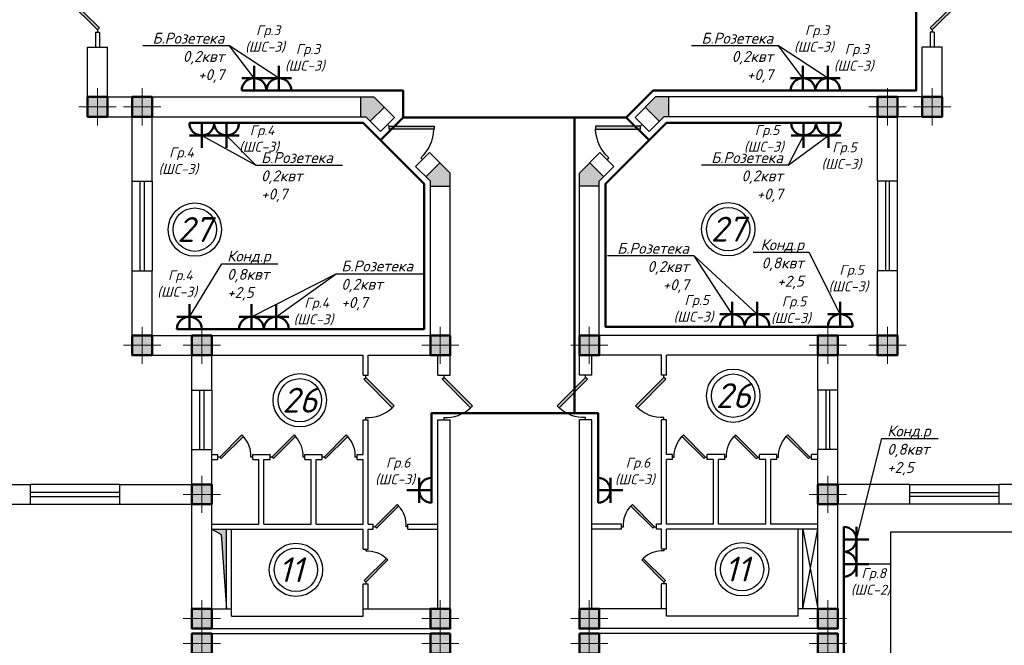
# Model space of a CAD drawing. Header units: millimetres. Extents: x 473009 to 2502882, y 456217 to 1153743.
# Tile 101 of 124: x 1985466 to 2005283, y 488214 to 500803. Entities that reach past the tile are written whole.
import ezdxf
from ezdxf import colors
from ezdxf.entities.mleader import LeaderData, LeaderLine
from ezdxf.math import Vec2, Vec3

# ---------------------------------------------------------------- set-up
doc = ezdxf.new("R2010")
doc.units = ezdxf.units.MM
doc.layers.add('kolonn', color=7, linetype='Continuous')
doc.layers.add('Электрика', color=1, linetype='Continuous', lineweight=50)
doc.styles.get("Standard").update_dxf_attribs({"font": 'isocpeui.ttf'})
doc.styles.add('style Ecuper', font='isocpeui.ttf', dxfattribs={"height": 220})
doc.styles.add('ГОСТ 300', font='isocpeui.ttf', dxfattribs={"height": 250})

# ---------------------------------------------------------------- blocks, each defined once
blk = doc.blocks.new('jfgjhsdf')
blk.add_hatch(color=1).paths.add_polyline_path([(-593, 731), (-637, 687), (0, 50), (44, 94)])
at = {"color": 1}
for p, q in [((0, 1000), (0, 950)), ((0, 50), (0, 0))]:
    blk.add_line(p, q, dxfattribs=at)
blk.add_lwpolyline([(0, 50), (-637, 687), (-593, 731), (44, 94), (0, 50)], dxfattribs=at)
blk.add_arc((-33, 130), 821, 87.662, 132.9147, dxfattribs=at)
blk = doc.blocks.new('ghsdd')
at = {"ltscale": 50}
h = blk.add_hatch(color=256, dxfattribs=at)
h.paths.add_polyline_path([(0, 200), (-200, 200), (-200, 0), (0, 0)])
h.paths.add_polyline_path([(200, 0), (200, 200), (0, 200), (0, 0)])
h.paths.add_polyline_path([(0, 0), (-200, 0), (-200, -200), (0, -200)])
h.paths.add_polyline_path([(0, 0), (0, -200), (200, -200), (200, 0)])
at = {"lineweight": 0}
for p, q in [((0, -374), (0, 374)), ((-374, 0), (374, 0))]:
    blk.add_line(p, q, dxfattribs=at)
at = {"lineweight": 50, "ltscale": 50}
blk.add_lwpolyline([(200, 200), (200, -200), (-200, -200), (-200, 200), (200, 200)], dxfattribs=at)
blk = doc.blocks.new('розетка')
at = {"layer": 'Электрика', "ltscale": 20}
for p, q in [((0, 250), (0, -250)), ((250, 250), (250, -250)), ((0, 0), (500, 0))]:
    blk.add_line(p, q, dxfattribs=at)
blk.add_arc((0, 0), 250, 270, 90, dxfattribs=at)
blk = doc.blocks.new('_None')

msp = doc.modelspace()

# ---------------------------------------------------------------- hatches: boundary and pattern name
msp.add_hatch(color=256).paths.add_polyline_path([(1989631.1, 490550.9), (1989331.1, 490550.9), (1989523.7, 490441.3), (1989631.1, 488950.9)])
at = {"layer": 'kolonn'}
h = msp.add_hatch(color=256, dxfattribs=at)
h.paths.add_polyline_path([(1993731.1, 505450.9), (1993731.1, 505350.9), (1993639.7, 505259.5), (1993922.5, 504976.7), (1994131.1, 505185.2), (1994131.1, 505450.9)])
h.paths.add_polyline_path([(1996939.7, 504976.7), (1997222.5, 505259.5), (1997131.1, 505350.9), (1997131.1, 505450.9), (1996731.1, 505450.9), (1996731.1, 505185.2)])
h.paths.add_polyline_path([(1998531.1, 504050.9), (1998431.1, 504050.9), (1998339.7, 504142.3), (1998056.8, 503859.5), (1998265.4, 503650.9), (1998531.1, 503650.9)])
h.paths.add_polyline_path([(1998531.1, 499250.9), (1998265.4, 499250.9), (1998056.8, 499042.3), (1998339.7, 498759.5), (1998431.1, 498850.9), (1998531.1, 498850.9)])
h.paths.add_polyline_path([(1997131.1, 497450.9), (1997131.1, 497550.9), (1997222.5, 497642.3), (1996939.7, 497925.2), (1996731.1, 497716.6), (1996731.1, 497450.9)])
h.paths.add_polyline_path([(1993639.7, 497642.3), (1993731.1, 497550.9), (1993731.1, 497450.9), (1994131.1, 497450.9), (1994131.1, 497716.6), (1993922.5, 497925.2)])
h.paths.add_polyline_path([(1992331.1, 498850.9), (1992431.1, 498850.9), (1992522.5, 498759.5), (1992805.4, 499042.3), (1992596.8, 499250.9), (1992331.1, 499250.9)])
h.paths.add_polyline_path([(1992522.5, 504142.3), (1992431.1, 504050.9), (1992331.1, 504050.9), (1992331.1, 503650.9), (1992596.8, 503650.9), (1992805.4, 503859.5)])

# ---------------------------------------------------------------- linework, layer by layer
at = {"color": 1}
for p, q in [((1986991.1, 500550.9), (1986991.1, 500250.9)), ((1986991.1, 500550.9), (1987071.1, 500550.9)), ((1987071.1, 500550.9), (1987071.1, 500250.9)), ((2003791.1, 500550.9), (2003791.1, 500250.9)), ((2003871.1, 500550.9), (2003791.1, 500550.9)), ((2003871.1, 500550.9), (2003871.1, 500250.9)), ((1987731.1, 495750.9), (1987731.1, 497550.9)), ((1987891.1, 495750.9), (1987891.1, 497550.9)), ((1987971.1, 497550.9), (1987971.1, 495750.9)), ((1988131.1, 497550.9), (1988131.1, 495750.9)), ((2002731.1, 497550.9), (2002731.1, 495750.9)), ((2002891.1, 497550.9), (2002891.1, 495750.9)), ((2002971.1, 495750.9), (2002971.1, 497550.9)), ((2003131.1, 495750.9), (2003131.1, 497550.9)), ((1988931.1, 492150.9), (1988931.1, 493350.9)), ((1989091.1, 492150.9), (1989091.1, 493350.9)), ((1989171.1, 493350.9), (1989171.1, 492150.9)), ((1989331.1, 493350.9), (1989331.1, 492150.9)), ((2001531.1, 493350.9), (2001531.1, 492150.9)), ((2001691.1, 493350.9), (2001691.1, 492150.9)), ((2001771.1, 492150.9), (2001771.1, 493350.9)), ((2001931.1, 492150.9), (2001931.1, 493350.9)), ((1987481.1, 491450.9), (1985681.1, 491450.9)), ((1987481.1, 491290.9), (1985681.1, 491290.9)), ((2003381.1, 491450.9), (2005181.1, 491450.9)), ((2003381.1, 491290.9), (2005181.1, 491290.9)), ((1985681.1, 491210.9), (1987481.1, 491210.9)), ((2005181.1, 491210.9), (2003381.1, 491210.9)), ((1985681.1, 491050.9), (1987481.1, 491050.9)), ((2005181.1, 491050.9), (2003381.1, 491050.9))]:
    msp.add_line(p, q, dxfattribs=at)
at = {"lineweight": 30}
for p, q in [((1986831.1, 498850.9), (1986831.1, 500250.9)), ((1986831.1, 500250.9), (1987231.1, 500250.9)), ((1987231.1, 499250.9), (1987231.1, 500250.9)), ((2004031.1, 500250.9), (2003631.1, 500250.9)), ((2003631.1, 499250.9), (2003631.1, 500250.9)), ((2004031.1, 498850.9), (2004031.1, 500250.9)), ((1987231.1, 499250.9), (1992596.8, 499250.9)), ((1992331.1, 498850.9), (1992331.1, 499250.9)), ((1992596.8, 499250.9), (1993010.4, 498837.3)), ((1998265.4, 499250.9), (1997851.8, 498837.3)), ((2003631.1, 499250.9), (1998265.4, 499250.9)), ((1998531.1, 498850.9), (1998531.1, 499250.9)), ((1992522.5, 498759.5), (1992805.4, 499042.3)), ((1998339.7, 498759.5), (1998056.8, 499042.3)), ((1986831.1, 498850.9), (1987731.1, 498850.9)), ((1987731.1, 497550.9), (1987731.1, 498850.9)), ((1988131.1, 497550.9), (1988131.1, 498850.9)), ((1988131.1, 498850.9), (1992431.1, 498850.9)), ((1992431.1, 498850.9), (1992727.6, 498554.5)), ((1992727.6, 498554.5), (1993010.4, 498837.3)), ((1998134.7, 498554.5), (1997851.8, 498837.3)), ((1998431.1, 498850.9), (1998134.7, 498554.5)), ((2002731.1, 498850.9), (1998431.1, 498850.9)), ((2002731.1, 497550.9), (2002731.1, 498850.9)), ((2003131.1, 497550.9), (2003131.1, 498850.9)), ((2004031.1, 498850.9), (2003131.1, 498850.9)), ((1993434.7, 497847.4), (1993717.5, 498130.2)), ((1993717.5, 498130.2), (1994131.1, 497716.6)), ((1997144.7, 498130.2), (1996731.1, 497716.6)), ((1997427.6, 497847.4), (1997144.7, 498130.2)), ((1993434.7, 497847.4), (1993731.1, 497550.9)), ((1993639.7, 497642.3), (1993922.5, 497925.2)), ((1997222.5, 497642.3), (1996939.7, 497925.2)), ((1997427.6, 497847.4), (1997131.1, 497550.9)), ((1994131.1, 493650.9), (1994131.1, 497716.6)), ((1996731.1, 493650.9), (1996731.1, 497716.6)), ((1987731.1, 497550.9), (1988131.1, 497550.9)), ((1993731.1, 494450.9), (1993731.1, 497550.9)), ((1993731.1, 497450.9), (1994131.1, 497450.9)), ((1997131.1, 497450.9), (1996731.1, 497450.9)), ((1997131.1, 494450.9), (1997131.1, 497550.9)), ((2003131.1, 497550.9), (2002731.1, 497550.9)), ((1987731.1, 494050.9), (1987731.1, 495750.9)), ((1987731.1, 495750.9), (1988131.1, 495750.9)), ((1988131.1, 494450.9), (1988131.1, 495750.9)), ((2003131.1, 495750.9), (2002731.1, 495750.9)), ((2002731.1, 494450.9), (2002731.1, 495750.9)), ((2003131.1, 494050.9), (2003131.1, 495750.9)), ((1988131.1, 494450.9), (1993731.1, 494450.9)), ((2002731.1, 494450.9), (1997131.1, 494450.9)), ((1987731.1, 494050.9), (1988931.1, 494050.9)), ((1988931.1, 493350.9), (1988931.1, 494050.9)), ((1989331.1, 493350.9), (1989331.1, 494050.9)), ((1989331.1, 494050.9), (1992381.1, 494050.9)), ((1992381.1, 493650.9), (1992381.1, 494050.9)), ((1992481.1, 493650.9), (1992481.1, 494050.9)), ((1992481.1, 494050.9), (1993881.1, 494050.9)), ((1993881.1, 493650.9), (1993881.1, 494050.9)), ((1998381.1, 494050.9), (1996981.1, 494050.9)), ((1996981.1, 493650.9), (1996981.1, 494050.9)), ((1998381.1, 493650.9), (1998381.1, 494050.9)), ((2001531.1, 494050.9), (1998481.1, 494050.9)), ((1998481.1, 493650.9), (1998481.1, 494050.9)), ((2001531.1, 493350.9), (2001531.1, 494050.9)), ((2003131.1, 494050.9), (2001931.1, 494050.9)), ((2001931.1, 493350.9), (2001931.1, 494050.9)), ((1992381.1, 493650.9), (1992481.1, 493650.9)), ((1993881.1, 493650.9), (1994131.1, 493650.9)), ((1996981.1, 493650.9), (1996731.1, 493650.9)), ((1998481.1, 493650.9), (1998381.1, 493650.9)), ((1988931.1, 493350.9), (1989331.1, 493350.9)), ((2001931.1, 493350.9), (2001531.1, 493350.9)), ((1992381.1, 492750.9), (1992481.1, 492750.9)), ((1992381.1, 492050.9), (1992381.1, 492750.9)), ((1992481.1, 490650.9), (1992481.1, 492750.9)), ((1993881.1, 488950.9), (1993881.1, 492750.9)), ((1993881.1, 492750.9), (1994131.1, 492750.9)), ((1994131.1, 488550.9), (1994131.1, 492750.9)), ((1996981.1, 492750.9), (1996731.1, 492750.9)), ((1996731.1, 488550.9), (1996731.1, 492750.9)), ((1996981.1, 488950.9), (1996981.1, 492750.9)), ((1998381.1, 490650.9), (1998381.1, 492750.9)), ((1998481.1, 492750.9), (1998381.1, 492750.9)), ((1998481.1, 492050.9), (1998481.1, 492750.9)), ((1988931.1, 491450.9), (1988931.1, 492150.9)), ((1988931.1, 492150.9), (1989331.1, 492150.9)), ((1989331.1, 488950.9), (1989331.1, 492150.9)), ((2001531.1, 488950.9), (2001531.1, 492150.9)), ((2001931.1, 492150.9), (2001531.1, 492150.9)), ((2001931.1, 491450.9), (2001931.1, 492150.9)), ((1989331.1, 492050.9), (1989456.1, 492050.9)), ((1989331.1, 491950.9), (1989456.1, 491950.9)), ((1989456.1, 491950.9), (1989456.1, 492050.9)), ((1990156.1, 491950.9), (1990156.1, 492050.9)), ((1990156.1, 492050.9), (1990506.1, 492050.9)), ((1990156.1, 491950.9), (1990281.1, 491950.9)), ((1990281.1, 490650.9), (1990281.1, 491950.9)), ((1990381.1, 490650.9), (1990381.1, 491950.9)), ((1990381.1, 491950.9), (1990506.1, 491950.9)), ((1990506.1, 491950.9), (1990506.1, 492050.9)), ((1991206.1, 491950.9), (1991206.1, 492050.9)), ((1991206.1, 492050.9), (1991556.1, 492050.9)), ((1991206.1, 491950.9), (1991331.1, 491950.9)), ((1991331.1, 490650.9), (1991331.1, 491950.9)), ((1991431.1, 490650.9), (1991431.1, 491950.9)), ((1991431.1, 491950.9), (1991556.1, 491950.9)), ((1991556.1, 491950.9), (1991556.1, 492050.9)), ((1992256.1, 491950.9), (1992256.1, 492050.9)), ((1992256.1, 492050.9), (1992381.1, 492050.9)), ((1992256.1, 491950.9), (1992381.1, 491950.9)), ((1992381.1, 490650.9), (1992381.1, 491950.9)), ((1998606.1, 492050.9), (1998481.1, 492050.9)), ((1998606.1, 491950.9), (1998481.1, 491950.9)), ((1998481.1, 490650.9), (1998481.1, 491950.9)), ((1998606.1, 491950.9), (1998606.1, 492050.9)), ((1999306.1, 491950.9), (1999306.1, 492050.9)), ((1999656.1, 492050.9), (1999306.1, 492050.9)), ((1999431.1, 491950.9), (1999306.1, 491950.9)), ((1999431.1, 490650.9), (1999431.1, 491950.9)), ((1999656.1, 491950.9), (1999531.1, 491950.9)), ((1999531.1, 490650.9), (1999531.1, 491950.9)), ((1999656.1, 491950.9), (1999656.1, 492050.9)), ((2000706.1, 492050.9), (2000356.1, 492050.9)), ((2000356.1, 491950.9), (2000356.1, 492050.9)), ((2000481.1, 491950.9), (2000356.1, 491950.9)), ((2000481.1, 490650.9), (2000481.1, 491950.9)), ((2000706.1, 491950.9), (2000581.1, 491950.9)), ((2000581.1, 490650.9), (2000581.1, 491950.9)), ((2000706.1, 491950.9), (2000706.1, 492050.9)), ((2001406.1, 491950.9), (2001406.1, 492050.9)), ((2001531.1, 492050.9), (2001406.1, 492050.9)), ((2001531.1, 491950.9), (2001406.1, 491950.9)), ((1983831.1, 491450.9), (1985681.1, 491450.9)), ((1985681.1, 491050.9), (1985681.1, 491450.9)), ((1987481.1, 491050.9), (1987481.1, 491450.9)), ((1987481.1, 491450.9), (1988931.1, 491450.9)), ((2003381.1, 491450.9), (2001931.1, 491450.9)), ((2003381.1, 491050.9), (2003381.1, 491450.9)), ((2005181.1, 491050.9), (2005181.1, 491450.9)), ((2007031.1, 491450.9), (2005181.1, 491450.9)), ((1984231.1, 491050.9), (1985681.1, 491050.9)), ((1987481.1, 491050.9), (1988931.1, 491050.9)), ((1988931.1, 488550.9), (1988931.1, 491050.9)), ((2001931.1, 488550.9), (2001931.1, 491050.9)), ((2003381.1, 491050.9), (2001931.1, 491050.9)), ((2006631.1, 491050.9), (2005181.1, 491050.9)), ((1989331.1, 490650.9), (1990281.1, 490650.9)), ((1989331.1, 490550.9), (1992381.1, 490550.9)), ((1989631.1, 488950.9), (1989631.1, 490550.9)), ((1989731.1, 488800.9), (1989731.1, 490550.9)), ((1990381.1, 490650.9), (1991331.1, 490650.9)), ((1991431.1, 490650.9), (1992381.1, 490650.9)), ((1992381.1, 490150.9), (1992381.1, 490550.9)), ((1992481.1, 490650.9), (1992581.1, 490650.9)), ((1992481.1, 490550.9), (1992581.1, 490550.9)), ((1992481.1, 490150.9), (1992481.1, 490550.9)), ((1992581.1, 490550.9), (1992581.1, 490650.9)), ((1993281.1, 490550.9), (1993281.1, 490650.9)), ((1993281.1, 490650.9), (1993881.1, 490650.9)), ((1993281.1, 490550.9), (1993881.1, 490550.9)), ((1997581.1, 490650.9), (1996981.1, 490650.9)), ((1997581.1, 490550.9), (1996981.1, 490550.9)), ((1997581.1, 490550.9), (1997581.1, 490650.9)), ((1998281.1, 490550.9), (1998281.1, 490650.9)), ((1998381.1, 490650.9), (1998281.1, 490650.9)), ((1998381.1, 490550.9), (1998281.1, 490550.9)), ((1998381.1, 490150.9), (1998381.1, 490550.9)), ((1999431.1, 490650.9), (1998481.1, 490650.9)), ((2001531.1, 490550.9), (1998481.1, 490550.9)), ((1998481.1, 490150.9), (1998481.1, 490550.9)), ((2000481.1, 490650.9), (1999531.1, 490650.9)), ((2001531.1, 490650.9), (2000581.1, 490650.9)), ((2001131.1, 488800.9), (2001131.1, 490550.9)), ((2001231.1, 488950.9), (2001531.1, 490550.9)), ((2001231.1, 490550.9), (2001531.1, 488950.9)), ((2001231.1, 488950.9), (2001231.1, 490550.9)), ((1992381.1, 490150.9), (1992481.1, 490150.9)), ((1998481.1, 490150.9), (1998381.1, 490150.9)), ((1992381.1, 488800.9), (1992381.1, 489450.9)), ((1992381.1, 489450.9), (1992481.1, 489450.9)), ((1992481.1, 488950.9), (1992481.1, 489450.9)), ((1998481.1, 489450.9), (1998381.1, 489450.9)), ((1998381.1, 488950.9), (1998381.1, 489450.9)), ((1998481.1, 488800.9), (1998481.1, 489450.9)), ((1989331.1, 488950.9), (1989731.1, 488950.9)), ((1992381.1, 488950.9), (1993881.1, 488950.9)), ((1998481.1, 488950.9), (1996981.1, 488950.9)), ((2001531.1, 488950.9), (2001131.1, 488950.9)), ((1989731.1, 488800.9), (1992381.1, 488800.9)), ((2001131.1, 488800.9), (1998481.1, 488800.9)), ((1988931.1, 488550.9), (1994131.1, 488550.9)), ((2001931.1, 488550.9), (1996731.1, 488550.9)), ((1988931.1, 483650.9), (1988931.1, 488450.9)), ((1988931.1, 488450.9), (1994131.1, 488450.9)), ((1994131.1, 488050.9), (1994131.1, 488450.9)), ((2001931.1, 488450.9), (1996731.1, 488450.9)), ((1996731.1, 488050.9), (1996731.1, 488450.9)), ((2001931.1, 483500.9), (2001931.1, 488450.9))]:
    msp.add_line(p, q, dxfattribs=at)
at = {"color": 1, "lineweight": 50}
for points in [[(1998213.6, 499375.9), (2003506.1, 499375.9), (2003506.1, 503525.9), (2002155.3, 503525.9)], [(1990183.9, 499375.9), (1993187.2, 499375.9)], [(1993187.2, 498837.3), (1993187.2, 499375.9)], [(2001744.8, 498725.9), (1998482.9, 498725.9), (1998134.7, 498377.7), (1997675, 498837.3), (1998213.6, 499375.9)], [(1989131.1, 498725.9), (1992379.3, 498725.9), (1992727.6, 498377.7), (1993187.2, 498837.3)], [(1993187.2, 498837.3), (1997675, 498837.3)], [(1996759, 492887.4), (1996634, 492887.4), (1996634, 498837.3)], [(1989131.1, 494575.9), (1993606.1, 494575.9), (1993606.1, 497499.1), (1992727.6, 498377.7)], [(2001731.1, 494624.5), (1997256.1, 494624.5), (1997256.1, 496820.4), (1997256.1, 497499.1), (1998134.7, 498377.7)], [(1996634, 492887.4), (1993756.1, 492887.4), (1993756.1, 491333.4)], [(1997106.1, 491333.4), (1997106.1, 492887.4), (1996759, 492887.4)], [(2004088.9, 482875.9), (2004088.9, 483015.6), (2008585.2, 483015.6), (2008585.2, 483847.9), (2006902.6, 483847.9), (2006902.6, 484346.8), (2006505.1, 484346.8), (2006505.1, 483637.9), (2002056.1, 483637.9), (2002056.1, 489846.2)]]:
    msp.add_lwpolyline(points, dxfattribs=at)
for points in [[(1990683.9, 499625.9), (1989689.4, 500276.3)], [(2001731.1, 499625.9), (2000736.7, 500276.3)], [(1989131.1, 498475.9), (1990219.6, 497873.5)], [(2000933.9, 497873.5), (2001744.8, 498475.9)], [(2000308.8, 494874.5), (1999041.9, 496048.6)], [(1990131.1, 494825.9), (1991838.8, 495692.3)], [(1989331.1, 490550.9), (1989523.7, 490441.3), (1989631.1, 488950.9)], [(2026110.5, 490488.9), (2002995.8, 490488.9), (2002995.8, 485190.9)], [(2002995.8, 489846.2), (2002556.1, 489846.2)]]:
    msp.add_lwpolyline(points)
at = {"color": 1}
for centre, radius in [((1988991, 496578.7), 537), ((1999727.9, 496586.7), 537), ((1988991, 496578.7), 437), ((1999727.9, 496586.7), 437), ((1991103.7, 493144.6), 537), ((1999827.6, 493236.5), 537), ((1999827.6, 493236.5), 437), ((1991103.7, 493144.6), 437), ((1991026.2, 489732.9), 537), ((1991026.2, 489732.9), 437), ((2000005.1, 489745.3), 537), ((2000005.1, 489745.3), 437)]:
    msp.add_circle(centre, radius, dxfattribs=at)

# ---------------------------------------------------------------- block references
for p, xscale, yscale, zscale in [((1987031.1, 500550.9), 0.9230769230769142, 0.9230769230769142, 0.9230769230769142), ((2003831.1, 500550.9), -0.9230769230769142, 0.9230769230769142, 0.9230769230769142), ((1992431.1, 489450.9), -0.6999999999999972, 0.6999999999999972, 0.6999999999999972), ((1998431.1, 489450.9), 0.6999999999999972, 0.6999999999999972, 0.6999999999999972)]:
    msp.add_blockref('jfgjhsdf', p, dxfattribs=dict(xscale=xscale, yscale=yscale, zscale=zscale))
at = {"rotation": 225.0000000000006}
msp.add_blockref('jfgjhsdf', (1992869, 498695.9), dxfattribs=at)
at = {"xscale": -1, "rotation": 134.9999999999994}
msp.add_blockref('jfgjhsdf', (1997993.2, 498695.9), dxfattribs=at)
for p, xscale, yscale, zscale, rotation in [((1992431.1, 493650.9), 0.8999999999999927, 0.8999999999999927, 0.8999999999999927, 180), ((1994006.1, 493650.9), 0.8999999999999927, 0.8999999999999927, 0.8999999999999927, 180), ((1996856.1, 493650.9), -0.8999999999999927, 0.8999999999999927, 0.8999999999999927, 180), ((1998431.1, 493650.9), -0.8999999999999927, 0.8999999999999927, 0.8999999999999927, 180), ((1989456.1, 492000.9), 0.6999999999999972, 0.6999999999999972, 0.6999999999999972, 270), ((1990506.1, 492000.9), 0.6999999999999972, 0.6999999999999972, 0.6999999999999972, 270), ((1991556.1, 492000.9), 0.6999999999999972, 0.6999999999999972, 0.6999999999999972, 270), ((1999306.1, 492000.9), -0.6999999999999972, 0.6999999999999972, 0.6999999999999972, 90), ((2000356.1, 492000.9), -0.6999999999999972, 0.6999999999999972, 0.6999999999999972, 90), ((2001406.1, 492000.9), -0.6999999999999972, 0.6999999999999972, 0.6999999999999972, 90), ((1992581.1, 490600.9), 0.6999999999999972, 0.6999999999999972, 0.6999999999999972, 270), ((1998281.1, 490600.9), -0.6999999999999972, 0.6999999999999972, 0.6999999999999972, 90)]:
    msp.add_blockref('jfgjhsdf', p, dxfattribs=dict(xscale=xscale, yscale=yscale, zscale=zscale, rotation=rotation))
at = {"layer": 'kolonn'}
for p in [(1987031.1, 499050.9), (1987931.1, 499050.9), (1987931.1, 494250.9), (1989131.1, 494250.9), (1993931.1, 494250.9), (1989131.1, 491250.9), (1989131.1, 488750.9), (1993931.1, 488750.9), (1989131.1, 488250.9), (1993931.1, 488250.9)]:
    msp.add_blockref('ghsdd', p, dxfattribs=at)
at = {"layer": 'kolonn', "xscale": -1}
for p in [(2002931.1, 499050.9), (2003831.1, 499050.9), (1996931.1, 494250.9), (2001731.1, 494250.9), (2002931.1, 494250.9), (2001731.1, 491250.9), (1996931.1, 488750.9), (2001731.1, 488750.9), (1996931.1, 488250.9), (2001731.1, 488250.9)]:
    msp.add_blockref('ghsdd', p, dxfattribs=at)
at = {"layer": 'Электрика'}
for p, rotation in [((1990183.9, 499375.9), 90), ((1990683.9, 499375.9), 90), ((2001231.1, 499375.9), 90), ((2001731.1, 499375.9), 90), ((1989131.1, 498725.9), 270), ((1989631.1, 498725.9), 270), ((2001244.8, 498725.9), 270), ((2001744.8, 498725.9), 270), ((1988881.1, 494575.9), 90), ((1990131.1, 494575.9), 90), ((1990631.1, 494575.9), 90), ((1999808.8, 494624.5), 90), ((2000308.8, 494624.5), 90), ((2001981.1, 494624.5), 90), ((1993756.1, 491333.4), 180)]:
    msp.add_blockref('розетка', p, dxfattribs=dict(at, rotation=rotation))
for p in [(1997106.1, 491333.4), (2002056.1, 490346.2), (2002056.1, 489846.2)]:
    msp.add_blockref('розетка', p, dxfattribs=at)

# ---------------------------------------------------------------- texts
at = {"color": 1}
for s, p in [('27', (1988638.8, 496330.7)), ('27', (1999375.8, 496338.7)), ('26', (1999475.4, 492988.5)), ('26', (1990751.5, 492896.6)), ('11', (1990674.1, 489484.9)), ('11', (1999653, 489497.3))]:
    msp.add_text(s, height=500, dxfattribs=at).set_placement(p)
at = {"char_height": 200, "width": 6377.27, "attachment_point": 5, "style": 'ГОСТ 300'}
for s, insert in [(' Гр.3\\P(ШC-3)', (1990403.4, 500414.7)), (' Гр.3\\P(ШC-3)', (2001450.7, 500414.7)), (' Гр.3\\P(ШC-3)', (1991205, 500035.5)), (' Гр.3\\P(ШC-3)', (2002252.2, 500035.5)), (' Гр.4\\P(ШC-3)', (1990282.5, 498402.2)), (' Гр.5\\P(ШC-3)', (2000444, 498405.2)), (' Гр.4\\P(ШC-3)', (1988659.3, 497956.3)), (' Гр.5\\P(ШC-3)', (2002003.8, 498059.1)), (' Гр.5\\P(ШC-3)', (2002146.5, 495592.9)), (' Гр.4\\P(ШC-3)', (1988635.9, 495484.5)), (' Гр.5\\P(ШC-3)', (1999029, 494983.9)), (' Гр.5\\P(ШC-3)', (2000988, 494956.7)), (' Гр.4\\P(ШC-3)', (1991380.2, 494930.4)), (' Гр.6\\P(ШC-3)', (1993020.2, 491713)), (' Гр.6\\P(ШC-3)', (1997846.6, 491713)), (' Гр.8\\P(ШC-2)', (2002592.4, 489489.8))]:
    msp.add_mtext(s, dxfattribs=dict(at, insert=insert))

# ---------------------------------------------------------------- leaders
ml = msp.add_multileader_mtext('Standard')
ml.set_content('{\\C1;Б.Розетека\\P0,2квт\\P+0,7}', color=256, style='style Ecuper')
ml.set_leader_properties()
ml.set_arrow_properties(name='NONE')
ml.build(insert=Vec2(0, 0))
ml.multileader.update_dxf_attribs({"text_left_attachment_type": 6, "text_right_attachment_type": 6, "dogleg_length": 0.1, "arrow_head_size": 150})
ctx = ml.context
ctx.base_point, ctx.char_height, ctx.arrow_head_size, ctx.landing_gap_size, ctx.plane_origin = Vec3(1987543.2, 500276.3), 220, 150, 100, Vec3(1987814.1, 496416)
ctx.left_attachment, ctx.right_attachment, ctx.text_align_type = 6, 6, 2
notes = []
notes.append((ctx, [(1, (1, 1, 0), (1989689.4, 500276.3), (-1, 0), 5, [(0, [(1990183.9, 499625.9)], 0, [])])]))
ctx.mtext.insert, ctx.mtext.width, ctx.mtext.alignment, ctx.mtext.flow_direction = Vec3(1989584.4, 500540.3), 1941.264, 3, 5
ml = msp.add_multileader_mtext('Standard')
ml.set_content('{\\C1;Б.Розетека\\P0,2квт\\P+0,7}', color=256, style='style Ecuper')
ml.set_leader_properties()
ml.set_arrow_properties(name='NONE')
ml.build(insert=Vec2(0, 0))
ml.multileader.update_dxf_attribs({"text_left_attachment_type": 6, "text_right_attachment_type": 6, "dogleg_length": 0.1, "arrow_head_size": 150})
ctx = ml.context
ctx.base_point, ctx.char_height, ctx.arrow_head_size, ctx.landing_gap_size, ctx.plane_origin = Vec3(1998590.4, 500276.3), 220, 150, 100, Vec3(1998861.4, 496416)
ctx.left_attachment, ctx.right_attachment, ctx.text_align_type = 6, 6, 2
notes.append((ctx, [(1, (1, 1, 0), (2000736.7, 500276.3), (-1, 0), 5, [(0, [(2001231.1, 499625.9)], 0, [])])]))
ctx.mtext.insert, ctx.mtext.width, ctx.mtext.alignment, ctx.mtext.flow_direction = Vec3(2000631.7, 500540.3), 1941.264, 3, 5
ml = msp.add_multileader_mtext('Standard')
ml.set_content('{\\C1;Б.Розетека\\P0,2квт\\P+0,7}', color=256, style='style Ecuper')
ml.set_leader_properties()
ml.set_arrow_properties(name='NONE')
ml.build(insert=Vec2(0, 0))
ml.multileader.update_dxf_attribs({"text_left_attachment_type": 6, "text_right_attachment_type": 6, "dogleg_length": 0.1, "arrow_head_size": 150})
ctx = ml.context
ctx.base_point, ctx.char_height, ctx.arrow_head_size, ctx.landing_gap_size, ctx.plane_origin = Vec3(1990224.6, 497873.5), 220, 150, 100, Vec3(1986761.4, 494013.2)
ctx.left_attachment, ctx.right_attachment = 6, 6
notes.append((ctx, [(0, (1, 1, 0), (1990219.6, 497873.5), (1, 0), 5, [(0, [(1989631.1, 498475.9)], 0, [])])]))
ctx.mtext.insert, ctx.mtext.width, ctx.mtext.flow_direction = Vec3(1990324.6, 498137.5), 1941.264, 5
ml = msp.add_multileader_mtext('Standard')
ml.set_content('{\\C1;Б.Розетека\\P0,2квт\\P+0,7}', color=256, style='style Ecuper')
ml.set_leader_properties()
ml.set_arrow_properties(name='NONE')
ml.build(insert=Vec2(0, 0))
ml.multileader.update_dxf_attribs({"text_left_attachment_type": 6, "text_right_attachment_type": 6, "dogleg_length": 0.1, "arrow_head_size": 150})
ctx = ml.context
ctx.base_point, ctx.char_height, ctx.arrow_head_size, ctx.landing_gap_size, ctx.plane_origin = Vec3(1998787.6, 497873.5), 220, 150, 100, Vec3(1995691, 494013.2)
ctx.left_attachment, ctx.right_attachment, ctx.text_align_type = 6, 6, 2
notes.append((ctx, [(1, (1, 1, 0), (2000933.9, 497873.5), (-1, 0), 5, [(0, [(2001244.8, 498475.9)], 0, [])])]))
ctx.mtext.insert, ctx.mtext.width, ctx.mtext.alignment, ctx.mtext.flow_direction = Vec3(2000828.9, 498137.5), 1941.264, 3, 5
ml = msp.add_multileader_mtext('Standard')
ml.set_content('{\\C1;Б.Розетека\\P0,2квт\\P+0,7}', color=256, style='style Ecuper')
ml.set_leader_properties()
ml.set_arrow_properties(name='NONE')
ml.build(insert=Vec2(0, 0))
ml.multileader.update_dxf_attribs({"text_left_attachment_type": 6, "text_right_attachment_type": 6, "dogleg_length": 0.1, "arrow_head_size": 150})
ctx = ml.context
ctx.base_point, ctx.char_height, ctx.arrow_head_size, ctx.landing_gap_size, ctx.plane_origin = Vec3(1996895.6, 496048.6), 220, 150, 100, Vec3(1997439, 491664.6)
ctx.left_attachment, ctx.right_attachment, ctx.text_align_type = 6, 6, 2
notes.append((ctx, [(1, (1, 1, 0), (1999041.9, 496048.6), (-1, 0), 5, [(0, [(1999808.8, 494874.5)], 0, [])])]))
ctx.mtext.insert, ctx.mtext.width, ctx.mtext.alignment, ctx.mtext.flow_direction = Vec3(1998936.9, 496312.6), 1941.264, 3, 5
ml = msp.add_multileader_mtext('Standard')
ml.set_content('{\\C1;Конд.р\\P0,8квт\\P+2,5}', color=256, style='style Ecuper')
ml.set_leader_properties()
ml.set_arrow_properties(name='NONE')
ml.build(insert=Vec2(0, 0))
ml.multileader.update_dxf_attribs({"text_left_attachment_type": 6, "text_right_attachment_type": 6, "dogleg_length": 0.1, "arrow_head_size": 150})
ctx = ml.context
ctx.base_point, ctx.char_height, ctx.arrow_head_size, ctx.landing_gap_size, ctx.plane_origin = Vec3(2000239.6, 496120.8), 220, 150, 100, Vec3(1999925.4, 492060.2)
ctx.left_attachment, ctx.right_attachment, ctx.text_align_type = 6, 6, 2
notes.append((ctx, [(1, (1, 1, 0), (2001354, 496120.8), (-1, 0), 5, [(0, [(2001981.1, 494874.5)], 0, [])])]))
ctx.mtext.insert, ctx.mtext.alignment, ctx.mtext.flow_direction = Vec3(2001249, 496384.8), 3, 5
ml = msp.add_multileader_mtext('Standard')
ml.set_content('{\\C1;Конд.р\\P0,8квт\\P+2,5}', color=256, style='style Ecuper')
ml.set_leader_properties()
ml.set_arrow_properties(name='NONE')
ml.build(insert=Vec2(0, 0))
ml.multileader.update_dxf_attribs({"text_left_attachment_type": 6, "text_right_attachment_type": 6, "dogleg_length": 0.1, "arrow_head_size": 150})
ctx = ml.context
ctx.base_point, ctx.char_height, ctx.arrow_head_size, ctx.landing_gap_size, ctx.plane_origin = Vec3(1989541.1, 495892.4), 220, 150, 100, Vec3(1986825.4, 492011.6)
ctx.left_attachment, ctx.right_attachment = 6, 6
notes.append((ctx, [(0, (1, 1, 0), (1989536.1, 495892.4), (1, 0), 5, [(0, [(1988881.1, 494825.9)], 0, [])])]))
ctx.mtext.insert, ctx.mtext.width, ctx.mtext.flow_direction = Vec3(1989641.1, 496156.4), 1941.264, 5
ml = msp.add_multileader_mtext('Standard')
ml.set_content('{\\C1;Б.Розетека\\P0,2квт\\P+0,7}', color=256, style='style Ecuper')
ml.set_leader_properties()
ml.set_arrow_properties(name='NONE')
ml.build(insert=Vec2(0, 0))
ml.multileader.update_dxf_attribs({"text_left_attachment_type": 6, "text_right_attachment_type": 6, "dogleg_length": 0.1, "arrow_head_size": 150})
ctx = ml.context
ctx.base_point, ctx.char_height, ctx.arrow_head_size, ctx.landing_gap_size, ctx.plane_origin = Vec3(1991838.8, 495692.3), 220, 150, 100, Vec3(1987761.4, 491616)
ctx.left_attachment, ctx.right_attachment = 6, 6
notes.append((ctx, [(0, (1, 1, 0), (1991833.8, 495692.3), (1, 0), 5, [(0, [(1990631.1, 494825.9)], 0, [])])]))
ctx.mtext.insert, ctx.mtext.width, ctx.mtext.flow_direction = Vec3(1991938.8, 495956.3), 1941.264, 5
ml = msp.add_multileader_mtext('Standard')
ml.set_content('{\\C1;Конд.р\\P0,8квт\\P+2,5}', color=256, style='style Ecuper')
ml.set_leader_properties()
ml.set_arrow_properties(name='NONE')
ml.build(insert=Vec2(0, 0))
ml.multileader.update_dxf_attribs({"text_left_attachment_type": 6, "text_right_attachment_type": 6, "dogleg_length": 0.1, "arrow_head_size": 150})
ctx = ml.context
ctx.base_point, ctx.char_height, ctx.arrow_head_size, ctx.landing_gap_size, ctx.plane_origin = Vec3(2002825.8, 492372.3), 220, 150, 100, Vec3(2002730.1, 488511.9)
ctx.left_attachment, ctx.right_attachment = 6, 6
notes.append((ctx, [(0, (1, 1, 0), (2002820.8, 492372.3), (1, 0), 5, [(0, [(2002306.1, 490346.2)], 0, [])])]))
ctx.mtext.insert, ctx.mtext.width, ctx.mtext.flow_direction = Vec3(2002925.8, 492636.3), 1941.264, 5
for ctx, leaders in notes:
    for number, flags, end, landing, length, lines in leaders:
        leader = LeaderData()
        leader.index, (leader.has_last_leader_line, leader.has_dogleg_vector, leader.attachment_direction) = number, flags
        leader.last_leader_point, leader.dogleg_vector, leader.dogleg_length = Vec3(end), Vec3(landing), length
        for number, points, colour, breaks in lines:
            line = LeaderLine()
            line.index, line.vertices, line.color, line.breaks = number, Vec3.list(points), colors.encode_raw_color(colour), breaks
            leader.lines.append(line)
        ctx.leaders.append(leader)

doc.saveas('drawing.dxf')
